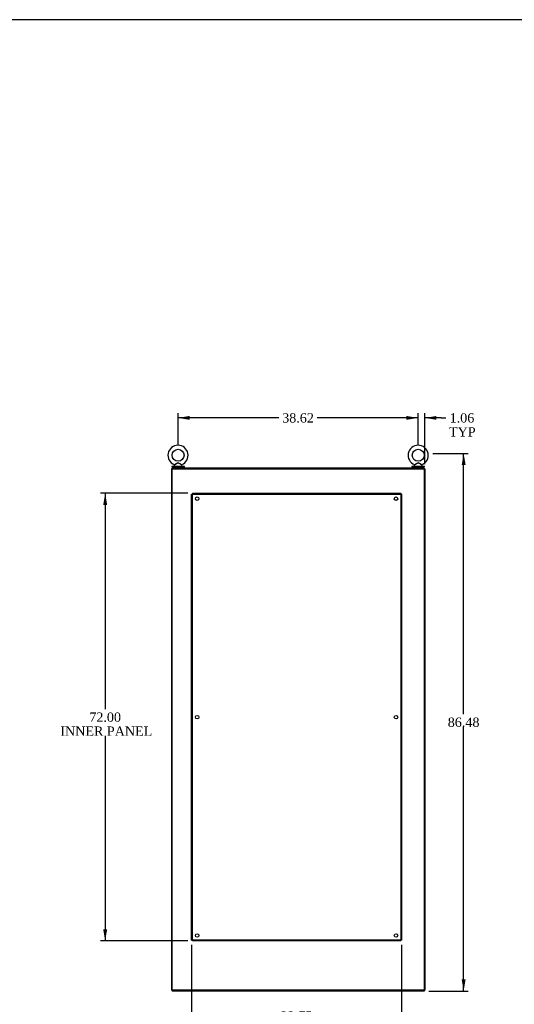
# Model space of a CAD drawing. Header units: inches. Extents: x 1 to 359, y -2 to 239.
# Tile 31 of 57: x 200 to 280, y 81 to 239. Entities that reach past the tile are written whole.
import ezdxf
from ezdxf.enums import TextEntityAlignment as Align
from ezdxf.lldxf.tags import DXFTag

# ---------------------------------------------------------------- set-up
doc = ezdxf.new("R2010")
doc.units = ezdxf.units.IN
doc.header["$MEASUREMENT"] = 0
for name, color, linetype in [('COM49734', 7, 'Continuous'), ('COM54272-5', 7, 'Continuous'), ('COM54273-5', 7, 'Continuous'), ('COM54274-4', 7, 'Continuous'), ('COM54275-6', 7, 'Continuous'), ('COM54327-4', 7, 'Continuous'), ('Default', 7, 'Continuous'), ('SCS00681', 7, 'Continuous'), ('WAF25363', 7, 'Continuous'), ('WAM254785', 7, 'Continuous')]:
    doc.layers.add(name, color=color, linetype=linetype)
doc.styles.add('SEACAD_Times_New_Roman', font='times.ttf')
tags = doc.linetypes.add('HIDDEN2', pattern=[0.1875, 0.125, -0.0625]).pattern_tags.tags
tags[6:7] = [DXFTag(74, 4), DXFTag(75, 0), DXFTag(340, '0'), DXFTag(46, 0.0), DXFTag(50, 0.0), DXFTag(44, 0.0), DXFTag(45, 0.0)]
tags[4:5] = [DXFTag(74, 4), DXFTag(75, 0), DXFTag(340, '0'), DXFTag(46, 0.0), DXFTag(50, 0.0), DXFTag(44, 0.0), DXFTag(45, 0.0)]
doc.dimstyles.new('HAMMOND_(STH_-_300x200)', dxfattribs={"dimtxt": 1.5, "dimasz": 1.875, "dimexe": 0.75, "dimexo": 0.75, "dimgap": 0.375, "dimtad": 0, "dimtih": 1, "dimtoh": 1, "dimzin": 0, "dimdsep": 46, "dimtxsty": 'SEACAD_Times_New_Roman', "dimblk1": '_SE_FILLED', "dimblk2": '_SE_FILLED', "dimsah": 1, "dimcen": 0.75, "dimadec": 0, "dimazin": 0, "dimtfac": 0.8, "dimtofl": 0, "dimtmove": 0, "dimatfit": 3, "dimfxl": 0, "dimtolj": 1, "dimtzin": 0, "dimarcsym": 0})

# ---------------------------------------------------------------- blocks, each defined once
blk = doc.blocks.new('SE7')
at = {"layer": 'COM49734', "color": 7, "linetype": 'HIDDEN2'}
for p, q in [((227.76, 90.83), (227.76, 162.58)), ((227.76, 162.58), (227.89, 162.58)), ((227.89, 162.7), (261.39, 162.7)), ((227.89, 162.7), (227.89, 162.58)), ((227.89, 90.83), (227.89, 162.58)), ((227.89, 162.58), (261.39, 162.58)), ((227.95, 162.52), (227.89, 162.58)), ((227.89, 162.58), (227.89, 162.58)), ((227.89, 162.58), (227.95, 162.52)), ((227.89, 162.58), (227.89, 162.58)), ((227.95, 162.52), (227.95, 162.52)), ((227.95, 162.52), (227.95, 162.52)), ((261.39, 162.58), (261.33, 162.52)), ((261.33, 162.52), (261.39, 162.58)), ((261.33, 162.52), (261.33, 162.52)), ((261.33, 162.52), (261.33, 162.52)), ((261.39, 162.7), (261.39, 162.58)), ((261.39, 162.58), (261.39, 90.83)), ((261.51, 162.58), (261.39, 162.58)), ((261.39, 162.58), (261.39, 162.58)), ((261.39, 162.58), (261.39, 162.58)), ((261.51, 162.58), (261.51, 90.83)), ((227.76, 90.83), (227.89, 90.83)), ((227.95, 90.89), (227.89, 90.83)), ((227.89, 90.83), (227.95, 90.89)), ((261.39, 90.83), (227.89, 90.83)), ((227.89, 90.7), (227.89, 90.83)), ((227.89, 90.83), (227.89, 90.83)), ((227.89, 90.83), (227.89, 90.83)), ((261.39, 90.7), (227.89, 90.7)), ((227.95, 90.89), (227.95, 90.89)), ((227.95, 90.89), (227.95, 90.89)), ((261.33, 90.89), (261.33, 90.89)), ((261.33, 90.89), (261.33, 90.89)), ((261.39, 90.83), (261.33, 90.89)), ((261.33, 90.89), (261.39, 90.83)), ((261.39, 90.7), (261.39, 90.83)), ((261.51, 90.83), (261.39, 90.83)), ((261.39, 90.83), (261.39, 90.83)), ((261.39, 90.83), (261.39, 90.83))]:
    blk.add_line(p, q, dxfattribs=at)
for centre in [(228.64, 161.83), (260.64, 161.83), (228.64, 126.7), (260.64, 126.7), (228.64, 91.58), (260.64, 91.58)]:
    blk.add_circle(centre, 0.281, dxfattribs=at)
for centre, start, end in [((228.6, 163.84), 238.8388, 243.6607), ((226.62, 161.86), 26.3393, 31.1612), ((262.65, 161.86), 148.8388, 153.6607), ((260.67, 163.84), 296.3393, 301.1612), ((228.6, 89.56), 116.3393, 121.1612), ((226.62, 91.54), 328.8388, 333.6607), ((262.65, 91.54), 206.3393, 211.1612), ((260.67, 89.56), 58.8388, 63.6607)]:
    blk.add_arc(centre, 1.48, start, end, dxfattribs=at)
at = {"layer": 'COM54272-5', "color": 7, "linetype": 'Continuous'}
for p, q in [((265.14, 166.77), (224.64, 166.77)), ((224.64, 166.64), (224.64, 166.77)), ((265.14, 166.64), (265.14, 166.77))]:
    blk.add_line(p, q, dxfattribs=at)
at = {"layer": 'COM54273-5', "color": 7, "linetype": 'Continuous'}
for p, q in [((224.64, 82.77), (224.64, 82.64)), ((265.14, 82.64), (224.64, 82.64)), ((265.14, 82.77), (265.14, 82.64))]:
    blk.add_line(p, q, dxfattribs=at)
at = {"layer": 'COM54274-4', "color": 7, "linetype": 'Continuous'}
for p, q in [((224.51, 166.64), (224.51, 82.77)), ((224.64, 166.64), (224.51, 166.64)), ((224.64, 82.77), (224.51, 82.77))]:
    blk.add_line(p, q, dxfattribs=at)
at = {"layer": 'COM54275-6', "color": 7, "linetype": 'Continuous'}
for p, q in [((265.14, 166.64), (265.26, 166.64)), ((265.26, 166.64), (265.26, 82.77)), ((265.14, 82.77), (265.26, 82.77))]:
    blk.add_line(p, q, dxfattribs=at)
at = {"layer": 'COM54327-4', "color": 7, "linetype": 'Continuous'}
for p, q in [((224.64, 82.77), (224.64, 166.64)), ((224.64, 166.64), (265.14, 166.64)), ((265.14, 166.64), (265.14, 82.77)), ((265.14, 82.77), (224.64, 82.77))]:
    blk.add_line(p, q, dxfattribs=at)
at = {"layer": 'SCS00681', "color": 7, "linetype": 'Continuous'}
for p, q in [((224.95, 167.2), (224.95, 167.08)), ((224.98, 167.26), (224.96, 167.24)), ((226.19, 167.24), (226.16, 167.26)), ((226.2, 167.08), (226.2, 167.2)), ((263.57, 167.2), (263.57, 167.08)), ((263.61, 167.26), (263.59, 167.24)), ((264.81, 167.24), (264.79, 167.26)), ((264.82, 167.08), (264.82, 167.2))]:
    blk.add_line(p, q, dxfattribs=at)
for centre in [(225.57, 168.82), (264.2, 168.82)]:
    blk.add_circle(centre, 0.962, dxfattribs=at)
for centre, radius, start, end in [((225.57, 168.82), 1.62, 90, 248.1907), ((225.57, 168.82), 1.62, 291.7971, 90), ((264.2, 168.82), 1.62, 90, 248.1907), ((264.2, 168.82), 1.62, 291.7971, 90), ((225.01, 167.2), 0.06, 140.3214, 180), ((225.01, 167.08), 0.06, 180, 270), ((224.96, 167.29), 0.0228, 28.0354, 73.0161), ((226.14, 167.08), 0.06, 270, 0), ((226.18, 167.28), 0.0243, 175.6186, 216.4234), ((226.14, 167.2), 0.06, 0, 39.6786), ((263.63, 167.2), 0.06, 140.3214, 180), ((263.63, 167.08), 0.06, 180, 270), ((263.59, 167.29), 0.0228, 28.0354, 73.0161), ((264.76, 167.08), 0.06, 270, 0), ((264.81, 167.28), 0.0243, 175.6186, 216.4234), ((264.76, 167.2), 0.06, 0, 39.6786)]:
    blk.add_arc(centre, radius, start, end, dxfattribs=at)
for points, knots in [([(224.97, 167.31), (224.97, 167.31), (224.97, 167.31), (224.97, 167.31), (224.98, 167.31), (225.01, 167.33), (225.02, 167.34), (225.09, 167.37), (225.15, 167.4), (225.26, 167.47), (225.32, 167.5), (225.42, 167.55), (225.45, 167.56), (225.52, 167.58), (225.55, 167.59), (225.62, 167.59), (225.65, 167.58), (225.72, 167.55), (225.75, 167.54), (225.84, 167.49), (225.9, 167.46), (226.02, 167.39), (226.07, 167.36), (226.16, 167.32), (226.18, 167.31), (226.18, 167.31)], [0.4345415, 0.4345415, 0.4345415, 0.4345415, 0.4375, 0.4375, 0.46875, 0.46875, 0.5, 0.5, 0.5625, 0.5625, 0.625, 0.625, 0.65625, 0.65625, 0.6875, 0.6875, 0.71875, 0.71875, 0.75, 0.75, 0.8125, 0.8125, 0.875, 0.875, 0.9366624, 0.9366624, 0.9366624, 0.9366624]), ([(226.17, 167.26), (226.17, 167.26), (226.17, 167.26), (226.17, 167.26), (226.15, 167.27), (226.09, 167.3), (226.07, 167.32), (226.02, 167.35), (225.99, 167.36), (225.91, 167.42), (225.85, 167.45), (225.76, 167.51), (225.73, 167.53), (225.67, 167.56), (225.63, 167.57), (225.56, 167.58), (225.53, 167.57), (225.46, 167.55), (225.43, 167.53), (225.34, 167.48), (225.28, 167.44), (225.16, 167.37), (225.11, 167.33), (225.02, 167.28), (224.99, 167.26), (224.98, 167.26), (224.98, 167.26), (224.98, 167.26)], [0.060852, 0.060852, 0.060852, 0.060852, 0.0625, 0.0625, 0.125, 0.125, 0.15625, 0.15625, 0.1875, 0.1875, 0.25, 0.25, 0.28125, 0.28125, 0.3125, 0.3125, 0.34375, 0.34375, 0.375, 0.375, 0.4375, 0.4375, 0.5, 0.5, 0.5625, 0.5625, 0.569027, 0.569027, 0.569027, 0.569027]), ([(263.59, 167.31), (263.59, 167.31), (263.59, 167.31), (263.6, 167.31), (263.6, 167.31), (263.63, 167.33), (263.65, 167.34), (263.71, 167.37), (263.77, 167.4), (263.89, 167.47), (263.95, 167.5), (264.04, 167.55), (264.07, 167.56), (264.14, 167.58), (264.17, 167.59), (264.24, 167.59), (264.28, 167.58), (264.34, 167.55), (264.37, 167.54), (264.47, 167.49), (264.53, 167.46), (264.64, 167.39), (264.7, 167.36), (264.78, 167.32), (264.8, 167.31), (264.8, 167.31)], [0.4345415, 0.4345415, 0.4345415, 0.4345415, 0.4375, 0.4375, 0.46875, 0.46875, 0.5, 0.5, 0.5625, 0.5625, 0.625, 0.625, 0.65625, 0.65625, 0.6875, 0.6875, 0.71875, 0.71875, 0.75, 0.75, 0.8125, 0.8125, 0.875, 0.875, 0.9366624, 0.9366624, 0.9366624, 0.9366624]), ([(264.79, 167.26), (264.79, 167.26), (264.79, 167.26), (264.79, 167.26), (264.77, 167.27), (264.72, 167.3), (264.69, 167.32), (264.64, 167.35), (264.62, 167.36), (264.53, 167.42), (264.47, 167.45), (264.38, 167.51), (264.35, 167.53), (264.29, 167.56), (264.26, 167.57), (264.19, 167.58), (264.15, 167.57), (264.08, 167.55), (264.05, 167.53), (263.96, 167.48), (263.9, 167.44), (263.78, 167.37), (263.73, 167.33), (263.64, 167.28), (263.61, 167.26), (263.61, 167.26), (263.61, 167.26), (263.61, 167.26)], [0.060852, 0.060852, 0.060852, 0.060852, 0.0625, 0.0625, 0.125, 0.125, 0.15625, 0.15625, 0.1875, 0.1875, 0.25, 0.25, 0.28125, 0.28125, 0.3125, 0.3125, 0.34375, 0.34375, 0.375, 0.375, 0.4375, 0.4375, 0.5, 0.5, 0.5625, 0.5625, 0.569027, 0.569027, 0.569027, 0.569027])]:
    blk.add_open_spline(points, degree=3, knots=knots, dxfattribs=at)
at = {"layer": 'WAF25363', "color": 7, "linetype": 'Continuous'}
for p, q in [((226.59, 167.02), (224.56, 167.02)), ((224.56, 167.02), (224.56, 166.89)), ((226.59, 166.89), (224.56, 166.89)), ((226.59, 166.89), (226.59, 167.02)), ((265.21, 167.02), (263.19, 167.02)), ((263.19, 167.02), (263.19, 166.89)), ((265.21, 166.89), (263.19, 166.89)), ((265.21, 166.89), (265.21, 167.02))]:
    blk.add_line(p, q, dxfattribs=at)
at = {"layer": 'WAM254785', "color": 7, "linetype": 'Continuous'}
for p, q in [((224.82, 166.89), (224.82, 166.77)), ((226.32, 166.77), (226.32, 166.89)), ((263.45, 166.89), (263.45, 166.77)), ((264.95, 166.77), (264.95, 166.89))]:
    blk.add_line(p, q, dxfattribs=at)
blk = doc.blocks.new('DMBLK1091')
at = {"layer": 'Default', "linetype": 'Continuous'}
for points in [[(262.32, 175.14), (262.32, 174.52), (264.2, 174.83)], [(267.14, 175.14), (265.26, 174.83), (267.14, 174.52)]]:
    blk.add_hatch(color=7, dxfattribs=at).paths.add_polyline_path(points)
at = {"layer": 'Default', "color": 7, "linetype": 'Continuous'}
for p, q in [((264.2, 174.83), (260.45, 174.83)), ((264.2, 170.53), (264.2, 175.58)), ((265.26, 167.39), (265.26, 175.58)), ((267.88, 174.83), (265.26, 174.83)), ((267.88, 174.83), (268.63, 174.83))]:
    blk.add_line(p, q, dxfattribs=at)
at = {"layer": 'Default', "color": 7, "linetype": 'Continuous', "style": 'SEACAD_Times_New_Roman'}
for s, p in [('1.06', (269.26, 175.58)), ('TYP', (269.16, 173.33))]:
    blk.add_text(s, height=1.5, dxfattribs=at).set_placement(p, align=Align.TOP_LEFT)
blk = doc.blocks.new('_SE_FILLED')
at = {"color": 0}
blk.add_line((0, 0), (-1, 0), dxfattribs=at)
blk.add_solid([(0, 0), (-1, -0.1665), (-1, 0.1665), (0, 0)], dxfattribs=at)
blk = doc.blocks.new('DMBLK1092')
at = {"layer": 'Default', "linetype": 'Continuous'}
for points in [[(227.45, 175.14), (225.57, 174.83), (227.45, 174.52)], [(262.32, 175.14), (262.32, 174.52), (264.2, 174.83)]]:
    blk.add_hatch(color=7, dxfattribs=at).paths.add_polyline_path(points)
at = {"layer": 'Default', "color": 7, "linetype": 'Continuous'}
for p, q in [((225.57, 170.53), (225.57, 175.58)), ((241.8, 174.83), (225.57, 174.83)), ((264.2, 174.83), (247.97, 174.83)), ((264.2, 170.53), (264.2, 175.58))]:
    blk.add_line(p, q, dxfattribs=at)
at = {"layer": 'Default', "color": 7, "linetype": 'Continuous', "style": 'SEACAD_Times_New_Roman'}
blk.add_text('38.62', height=1.5, dxfattribs=at).set_placement((242.33, 175.58), align=Align.TOP_LEFT)
blk = doc.blocks.new('DMBLK1093')
at = {"layer": 'Default', "linetype": 'Continuous'}
for points in [[(271.83, 167.25), (271.51, 169.12), (271.2, 167.25)], [(271.83, 84.52), (271.2, 84.52), (271.51, 82.64)]]:
    blk.add_hatch(color=7, dxfattribs=at).paths.add_polyline_path(points)
at = {"layer": 'Default', "color": 7, "linetype": 'Continuous'}
for p, q in [((266.54, 169.12), (272.26, 169.12)), ((271.51, 127.16), (271.51, 169.12)), ((271.51, 82.64), (271.51, 125.13)), ((265.89, 82.64), (272.26, 82.64))]:
    blk.add_line(p, q, dxfattribs=at)
at = {"layer": 'Default', "color": 7, "linetype": 'Continuous', "style": 'SEACAD_Times_New_Roman'}
blk.add_text('86.48', height=1.5, dxfattribs=at).set_placement((268.96, 126.63), align=Align.TOP_LEFT)
blk = doc.blocks.new('DMBLK1094')
at = {"layer": 'Default', "linetype": 'Continuous'}
for points in [[(213.54, 160.83), (214.17, 160.83), (213.85, 162.7)], [(213.54, 92.58), (213.85, 90.7), (214.17, 92.58)]]:
    blk.add_hatch(color=7, dxfattribs=at).paths.add_polyline_path(points)
at = {"layer": 'Default', "color": 7, "linetype": 'Continuous'}
for p, q in [((227.14, 162.7), (213.1, 162.7)), ((213.85, 162.7), (213.85, 127.98)), ((213.85, 123.7), (213.85, 90.7)), ((227.14, 90.7), (213.1, 90.7))]:
    blk.add_line(p, q, dxfattribs=at)
at = {"layer": 'Default', "color": 7, "linetype": 'Continuous', "style": 'SEACAD_Times_New_Roman'}
for s, p in [('72.00', (211.3, 127.45)), ('INNER PANEL', (206.64, 125.2))]:
    blk.add_text(s, height=1.5, dxfattribs=at).set_placement(p, align=Align.TOP_LEFT)
blk = doc.blocks.new('DMBLK1095')
at = {"layer": 'Default', "linetype": 'Continuous'}
for points in [[(229.64, 78.3), (229.64, 78.92), (227.76, 78.61)], [(259.64, 78.3), (261.51, 78.61), (259.64, 78.92)]]:
    blk.add_hatch(color=7, dxfattribs=at).paths.add_polyline_path(points)
at = {"layer": 'Default', "color": 7, "linetype": 'Continuous'}
for p, q in [((227.76, 90.08), (227.76, 77.86)), ((261.51, 90.08), (261.51, 77.86)), ((227.76, 78.61), (236.9, 78.61)), ((252.38, 78.61), (261.51, 78.61))]:
    blk.add_line(p, q, dxfattribs=at)
at = {"layer": 'Default', "color": 7, "linetype": 'Continuous', "style": 'SEACAD_Times_New_Roman'}
for s, p in [('33.75', (242.08, 79.36)), ('INNER PANEL', (237.42, 77.11))]:
    blk.add_text(s, height=1.5, dxfattribs=at).set_placement(p, align=Align.TOP_LEFT)
blk = doc.blocks.new('BORDER')
at = {"layer": 'Default', "color": 7, "linetype": 'Continuous'}
blk.add_line((0, 27.86), (-41.86, 27.86), dxfattribs=at)

msp = doc.modelspace()

# ---------------------------------------------------------------- block references
at = {"layer": 'Default', "color": 7, "xscale": 8.55, "yscale": 8.55, "zscale": 8.55}
msp.add_blockref('BORDER', (359.223, 0.67), dxfattribs=at)
at = {"layer": 'Default'}
msp.add_blockref('SE7', (0, 0), dxfattribs=at)

# ---------------------------------------------------------------- dimensions: what is measured, and where the dimension line sits
at = {"layer": 'Default', "color": 7, "linetype": 'Continuous'}
dim = msp.add_linear_dim(base=(225.574, 174.83), p1=(264.198, 169.778), p2=(225.574, 169.778), text='\\A1;<>', dimstyle='HAMMOND_(STH_-_300x200)', dxfattribs=at)
dim.commit()
dim.dimension.update_dxf_attribs({"geometry": 'DMBLK1092', "text_midpoint": (244.886, 174.83), "dimtype": 160})
dim = msp.add_linear_dim(base=(264.198, 174.83), p1=(265.261, 166.641), p2=(264.198, 169.778), text='\\A1;<>\\PTYP', dimstyle='HAMMOND_(STH_-_300x200)', override={"dimtmove": 1}, dxfattribs=at)
dim.commit()
dim.dimension.update_dxf_attribs({"geometry": 'DMBLK1091', "text_midpoint": (268.63, 174.83), "dimtype": 160})
for base, p1, p2, angle, text, picture, middle, dimtype in [((271.515, 169.123), (265.136, 82.641), (265.793, 169.123), 90, '\\A1;<>', 'DMBLK1093', (271.515, 125.882), 160), ((213.855, 162.701), (227.886, 162.701), (227.886, 90.701), 270, '\\A1;<>\\PINNER PANEL', 'DMBLK1094', (213.855, 126.701), 161), ((227.761, 78.611), (227.761, 90.826), (261.511, 90.826), 0, '\\A1;<>\\PINNER PANEL', 'DMBLK1095', (244.636, 78.611), 161)]:
    dim = msp.add_linear_dim(base=base, p1=p1, p2=p2, angle=angle, text=text, dimstyle='HAMMOND_(STH_-_300x200)', dxfattribs=at)
    dim.commit()
    dim.dimension.update_dxf_attribs({"geometry": picture, "text_midpoint": middle, "dimtype": dimtype})

doc.saveas('drawing.dxf')
